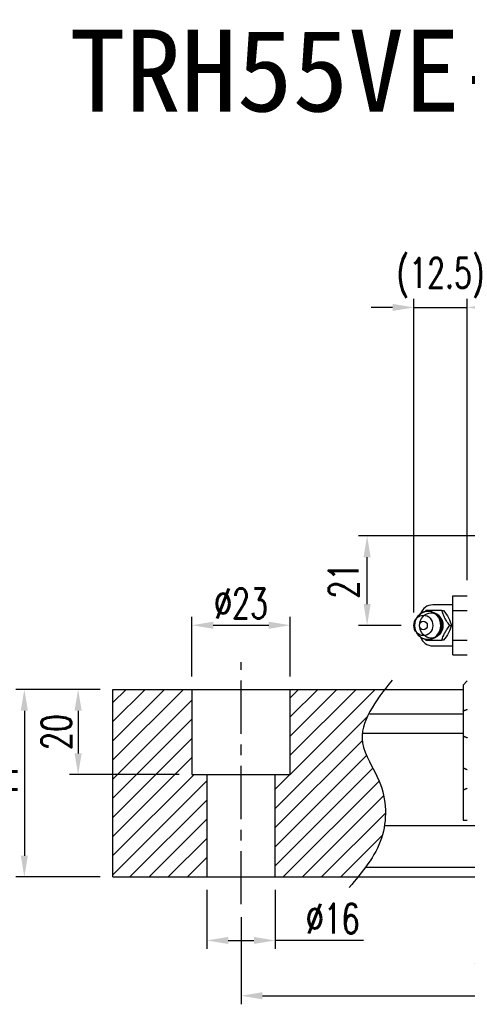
# Model space of a CAD drawing. Header units: millimetres. Extents: x 716 to 1311, y 158 to 389.
# Tile 2 of 56: x 919 to 1024, y 158 to 389. Entities that reach past the tile are written whole.
import ezdxf
from ezdxf.enums import TextEntityAlignment as Align

# ---------------------------------------------------------------- set-up
doc = ezdxf.new("R2010")
doc.units = ezdxf.units.MM
doc.header["$LTSCALE"] = 10
doc.linetypes.add('CENTER', pattern=[2, 1.25, -0.25, 0.25, -0.25])
for name, color, linetype in [('2', 7, 'Continuous'), ('CHA', 7, 'Continuous'), ('CL', 1, 'CENTER'), ('DIM', 4, 'Continuous')]:
    doc.layers.add(name, color=color, linetype=linetype)
doc.styles.add('DIM-7', font='SIMPLEX.shx', dxfattribs={"width": 0.7, "bigfont": 'chineset.shx'})
doc.styles.add('T', font='kaiu.ttf')
doc.dimstyles.new('CNS', dxfattribs={"dimtxt": 3.5, "dimasz": 2.5, "dimexe": 1, "dimexo": 1.5, "dimgap": 0.09, "dimtad": 0, "dimdsep": 46, "dimtxsty": 'DIM-7', "dimcen": 0.09, "dimclrd": 1, "dimclre": 1, "dimclrt": 4, "dimadec": 0, "dimazin": 0, "dimtfac": 1, "dimtix": 1, "dimtmove": 2, "dimatfit": 3, "dimfxl": 1, "dimtvp": 0.971429, "dimtolj": 1, "dimarcsym": 0})

# ---------------------------------------------------------------- blocks, each defined once
blk = doc.blocks.new('*D68')
at = {"layer": 'DEFPOINTS', "color": 0, "transparency": 16777216}
for p in [(970.86, 181.73), (1090.86, 181.73), (1090.86, 160.28)]:
    blk.add_point(p, dxfattribs=at)
at = {"layer": 'DIM', "color": 7, "lineweight": -2, "transparency": 16777216}
for p, q in [((970.86, 178.73), (970.86, 158.28)), ((1090.86, 178.73), (1090.86, 158.28)), ((975.86, 160.28), (1085.86, 160.28))]:
    blk.add_line(p, q, dxfattribs=at)
at = {"layer": 'DIM', "color": 7, "transparency": 16777216}
for points in [[(975.86, 161.12), (975.86, 159.45), (970.86, 160.28)], [(1085.86, 161.12), (1085.86, 159.45), (1090.86, 160.28)]]:
    blk.add_solid(points, dxfattribs=at)
at = {"layer": 'DIM', "color": 7, "transparency": 16777216, "insert": (1030.86, 165.38), "char_height": 7, "attachment_point": 5, "style": 'DIM-7'}
blk.add_mtext('\\A1;120', dxfattribs=at)
blk = doc.blocks.new('*D69')
at = {"layer": 'DEFPOINTS', "color": 0, "transparency": 16777216}
for p in [(940.86, 232.14), (932.7, 212.14), (959.36, 212.14)]:
    blk.add_point(p, dxfattribs=at)
at = {"layer": 'DIM', "color": 7, "lineweight": -2, "transparency": 16777216}
for p, q in [((937.86, 232.14), (930.7, 232.14)), ((932.7, 227.14), (932.7, 217.14)), ((956.36, 212.14), (930.7, 212.14))]:
    blk.add_line(p, q, dxfattribs=at)
at = {"layer": 'DIM', "color": 7, "transparency": 16777216}
for points in [[(931.86, 227.14), (933.53, 227.14), (932.7, 232.14)], [(931.86, 217.14), (933.53, 217.14), (932.7, 212.14)]]:
    blk.add_solid(points, dxfattribs=at)
at = {"layer": 'DIM', "color": 7, "transparency": 16777216, "insert": (927.6, 222.14), "char_height": 7, "attachment_point": 5, "rotation": 90, "style": 'DIM-7'}
blk.add_mtext('\\A1;20', dxfattribs=at)
blk = doc.blocks.new('*D57')
at = {"layer": 'DEFPOINTS', "color": 0, "transparency": 16777216}
for p in [(940.86, 232.14), (920.1, 188.14), (940.86, 188.14)]:
    blk.add_point(p, dxfattribs=at)
at = {"layer": 'DIM', "color": 7, "lineweight": -2, "transparency": 16777216}
for p, q in [((937.86, 232.14), (918.1, 232.14)), ((920.1, 227.14), (920.1, 193.14)), ((937.86, 188.14), (918.1, 188.14))]:
    blk.add_line(p, q, dxfattribs=at)
at = {"layer": 'DIM', "color": 7, "transparency": 16777216}
for points in [[(919.27, 227.14), (920.93, 227.14), (920.1, 232.14)], [(919.27, 193.14), (920.93, 193.14), (920.1, 188.14)]]:
    blk.add_solid(points, dxfattribs=at)
at = {"layer": 'DIM', "color": 7, "transparency": 16777216, "insert": (915, 210.14), "char_height": 7, "attachment_point": 5, "rotation": 90, "style": 'DIM-7'}
blk.add_mtext('\\A1;44', dxfattribs=at)
blk = doc.blocks.new('*D58')
at = {"layer": 'DEFPOINTS', "color": 0, "transparency": 16777216}
for p in [(982.36, 247.18), (959.36, 232.14), (982.36, 232.14)]:
    blk.add_point(p, dxfattribs=at)
at = {"layer": 'DIM', "color": 7, "lineweight": -2, "transparency": 16777216}
for p, q in [((959.36, 235.14), (959.36, 249.18)), ((964.36, 247.18), (977.36, 247.18)), ((982.36, 235.14), (982.36, 249.18))]:
    blk.add_line(p, q, dxfattribs=at)
at = {"layer": 'DIM', "color": 7, "transparency": 16777216}
for points in [[(964.36, 248.01), (964.36, 246.34), (959.36, 247.18)], [(977.36, 248.01), (977.36, 246.34), (982.36, 247.18)]]:
    blk.add_solid(points, dxfattribs=at)
at = {"layer": 'DIM', "color": 7, "transparency": 16777216, "insert": (970.86, 252.28), "char_height": 7, "attachment_point": 5, "style": 'DIM-7'}
blk.add_mtext('\\A1;%%c23', dxfattribs=at)
blk = doc.blocks.new('*D59')
at = {"layer": 'DEFPOINTS', "color": 0, "transparency": 16777216}
for p in [(962.86, 188.14), (978.86, 188.14), (978.86, 173.26)]:
    blk.add_point(p, dxfattribs=at)
at = {"layer": 'DIM', "color": 7, "lineweight": -2, "transparency": 16777216}
for p, q in [((962.86, 185.14), (962.86, 171.26)), ((978.86, 185.14), (978.86, 171.26)), ((967.86, 173.26), (973.86, 173.26)), ((999.54, 173.26), (978.86, 173.26))]:
    blk.add_line(p, q, dxfattribs=at)
at = {"layer": 'DIM', "color": 7, "transparency": 16777216}
for points in [[(967.86, 174.09), (967.86, 172.43), (962.86, 173.26)], [(973.86, 174.09), (973.86, 172.43), (978.86, 173.26)]]:
    blk.add_solid(points, dxfattribs=at)
at = {"layer": 'DIM', "color": 7, "transparency": 16777216, "insert": (992.34, 178.36), "char_height": 7, "attachment_point": 5, "style": 'DIM-7'}
blk.add_mtext('\\A1;%%c16', dxfattribs=at)
blk = doc.blocks.new('*D73')
at = {"layer": 'DEFPOINTS', "color": 0, "transparency": 16777216}
for p in [(1023.86, 321.71), (1023.86, 254.74), (1011.36, 247.14)]:
    blk.add_point(p, dxfattribs=at)
at = {"layer": 'DIM', "color": 7, "lineweight": -2, "transparency": 16777216}
for p, q in [((1011.36, 250.14), (1011.36, 323.71)), ((1023.86, 257.74), (1023.86, 323.71)), ((1006.36, 321.71), (1001.36, 321.71)), ((1011.36, 321.71), (1023.86, 321.71)), ((1028.86, 321.71), (1033.86, 321.71))]:
    blk.add_line(p, q, dxfattribs=at)
at = {"layer": 'DIM', "color": 7, "transparency": 16777216}
for points in [[(1006.36, 322.54), (1006.36, 320.88), (1011.36, 321.71)], [(1028.86, 322.54), (1028.86, 320.88), (1023.86, 321.71)]]:
    blk.add_solid(points, dxfattribs=at)
at = {"layer": 'DIM', "color": 7, "transparency": 16777216, "insert": (1017.61, 328.64), "char_height": 7, "attachment_point": 5, "style": 'DIM-7'}
blk.add_mtext('\\A1;(12.5)', dxfattribs=at)
blk = doc.blocks.new('*D74')
at = {"layer": 'DEFPOINTS', "color": 0, "transparency": 16777216}
for p in [(1000.39, 268.14), (1045.86, 268.14), (1011.36, 247.14)]:
    blk.add_point(p, dxfattribs=at)
at = {"layer": 'DIM', "color": 7, "lineweight": -2, "transparency": 16777216}
for p, q in [((1042.86, 268.14), (998.39, 268.14)), ((1000.39, 252.14), (1000.39, 263.14)), ((1008.36, 247.14), (998.39, 247.14))]:
    blk.add_line(p, q, dxfattribs=at)
at = {"layer": 'DIM', "color": 7, "transparency": 16777216}
for points in [[(999.56, 263.14), (1001.22, 263.14), (1000.39, 268.14)], [(999.56, 252.14), (1001.22, 252.14), (1000.39, 247.14)]]:
    blk.add_solid(points, dxfattribs=at)
at = {"layer": 'DIM', "color": 7, "transparency": 16777216, "insert": (994.89, 257.64), "char_height": 7, "attachment_point": 5, "rotation": 90, "style": 'DIM-7'}
blk.add_mtext('\\A1;21', dxfattribs=at)

msp = doc.modelspace()

# ---------------------------------------------------------------- hatches: boundary and pattern name
at = {"layer": 'DIM'}
h = msp.add_hatch(dxfattribs=at)
h.set_pattern_fill('ANSI31', color=0, style=0)
h.set_pattern_definition([(45, (662.9502, -354.166), (-2.245064, 2.245064), [])])
h.paths.add_polyline_path([(959.358, 232.142), (940.858, 232.142), (940.858, 188.142), (962.858, 188.142), (962.858, 212.142), (959.358, 212.142)])
edge = h.paths.add_edge_path()
edge.add_line((978.858, 188.142), (998.252, 188.142))
edge.add_spline(control_points=[(998.252, 188.142), (1000.561, 190.974), (1005.263, 197.56), (1004.87, 209.844), (996.716, 220.775), (1001.348, 227.937), (1004.555, 232.142)], knot_values=[2.3719972, 2.3719972, 2.3719972, 2.3719972, 13.0733629, 26.449734, 36.2555502, 50.1300895, 50.1300895, 50.1300895, 50.1300895], degree=3, periodic=0)
edge.add_line((1004.555, 232.142), (982.358, 232.142))
edge.add_line((982.358, 232.142), (982.358, 212.142))
edge.add_line((982.358, 212.142), (978.858, 212.142))
edge.add_line((978.858, 212.142), (978.858, 188.142))

# ---------------------------------------------------------------- linework, layer by layer
at = {"layer": '2', "color": 0, "linetype": 'Continuous'}
for p, q in [((1020.508, 254.071), (1023.858, 254.071)), ((1020.508, 250.607), (1020.508, 254.071)), ((1020.508, 251.942), (1015.775, 251.942)), ((1020.508, 243.678), (1020.508, 250.607)), ((1020.508, 250.607), (1023.858, 250.607)), ((1012.155, 249.101), (1011.791, 248.567)), ((1011.791, 245.718), (1012.155, 245.183)), ((1020.508, 240.214), (1020.508, 243.678)), ((1020.508, 243.678), (1023.858, 243.678)), ((1015.775, 242.342), (1020.508, 242.342)), ((1020.508, 240.214), (1023.858, 240.214)), ((1022.858, 233.142), (1023.858, 234.142)), ((940.858, 232.142), (1022.858, 232.142)), ((940.858, 188.142), (940.858, 232.142)), ((959.358, 232.142), (959.358, 212.142)), ((982.358, 212.142), (982.358, 232.142)), ((1022.858, 233.142), (1022.858, 227.057)), ((1000.988, 226.434), (1022.858, 226.434)), ((1022.858, 227.057), (1022.858, 221.227)), ((999.496, 221.85), (1022.858, 221.85)), ((1022.858, 221.227), (1022.858, 213.727)), ((1022.858, 213.727), (1022.858, 208.555)), ((959.358, 212.142), (982.358, 212.142)), ((962.858, 212.142), (962.858, 188.142)), ((978.858, 188.142), (978.858, 212.142)), ((1022.858, 208.555), (1022.858, 201.442)), ((1022.858, 201.442), (1023.858, 201.442)), ((1004.465, 200.229), (1310.858, 200.229)), ((1000.052, 190.454), (1310.858, 190.454)), ((940.858, 188.142), (1310.858, 188.142))]:
    msp.add_line(p, q, dxfattribs=at)
for centre, start, end in [((1015.775, 248.942), 89.99998, 161.42204), ((1015.775, 245.342), 198.57796, 270.00002)]:
    msp.add_arc(centre, 3, start, end, dxfattribs=at)
for centre, major_axis in [((1013.575, 247.142), (0, -2.4)), ((1014.608, 247.142), (0, -3.3)), ((1015.423, 247.142), (0, -2.962)), ((1013.575, 247.142), (0, -1))]:
    msp.add_ellipse(centre, major_axis=major_axis, ratio=0.9238797, dxfattribs=at)
for centre, major_axis, start_param, end_param in [((1014.608, 247.142), (0, -3.3), 1.5707964, 4.0768055), ((1015.423, 247.142), (0, -2.962), 1.5707964, 2.6988246), ((1014.608, 247.142), (0, -3.3), 0, 1.5707962), ((1015.423, 247.142), (0, -2.962), 0.4234277, 1.5707964), ((1014.608, 247.142), (0, -3.3), 5.3478744, 6.2831853)]:
    msp.add_ellipse(centre, major_axis=major_axis, ratio=0.9238797, start_param=start_param, end_param=end_param, dxfattribs=at)
for points, degree in [([(1014.165, 250.642), (1014.077, 250.528), (1013.989, 250.412), (1013.901, 250.295)], 3), ([(1017.899, 250.642), (1018.314, 250.642)], 1), ([(1019.766, 247.142), (1020.181, 247.142)], 1), ([(1013.921, 243.964), (1014.002, 243.856), (1014.084, 243.749), (1014.165, 243.642)], 3), ([(1014.63, 243.864), (1014.687, 243.86), (1014.744, 243.859), (1014.801, 243.859)], 3), ([(1018.314, 243.642), (1017.899, 243.642)], 1), ([(1022.858, 227.057), (1023.858, 227.471)], 1), ([(1022.858, 221.227), (1023.858, 220.813)], 1), ([(1022.858, 213.727), (1023.858, 213.313)], 1), ([(1022.858, 208.555), (1023.858, 208.97)], 1)]:
    msp.add_open_spline(points, degree=degree, dxfattribs=at)
for points, knots in [([(1017.899, 250.642), (1017.18, 250.642), (1016.412, 250.642), (1015.104, 250.642), (1014.618, 250.642), (1014.165, 250.642)], [0, 0, 0, 0, 0.5, 0.5, 1, 1, 1, 1]), ([(1017.908, 247.142), (1017.908, 247.393), (1017.852, 247.89), (1017.595, 248.617), (1017.167, 249.275), (1016.592, 249.819), (1015.907, 250.208), (1015.227, 250.413), (1014.79, 250.432), (1014.608, 250.424)], [0, 0, 0, 0, 0.1424122, 0.2912277, 0.4421098, 0.5939693, 0.7455107, 0.8956214, 1, 1, 1, 1]), ([(1019.766, 247.142), (1019.5, 247.488), (1019.233, 247.843), (1018.816, 248.472), (1018.656, 248.74), (1018.386, 249.268), (1018.275, 249.53), (1018.072, 250.077), (1017.983, 250.362), (1017.899, 250.642)], [0, 0, 0, 0, 0.316279, 0.316279, 0.5305075, 0.5305075, 0.7443494, 0.7443494, 1, 1, 1, 1]), ([(1018.314, 250.642), (1018.726, 250.095), (1019.124, 249.51), (1019.777, 248.288), (1020.009, 247.693), (1020.181, 247.143)], [0, 0, 0, 0, 0.5, 0.5, 1, 1, 1, 1]), ([(1014.949, 243.865), (1014.997, 243.868), (1015.292, 243.895), (1015.824, 244.047), (1016.484, 244.393), (1017.046, 244.877), (1017.486, 245.471), (1017.785, 246.149), (1017.895, 246.723), (1017.908, 247.056), (1017.908, 247.142)], [0, 0, 0, 0, 0.0297339, 0.1848987, 0.3380427, 0.4898314, 0.6411412, 0.7929758, 0.9463445, 1, 1, 1, 1]), ([(1017.899, 243.642), (1018.003, 243.988), (1018.113, 244.343), (1018.367, 244.972), (1018.493, 245.24), (1018.787, 245.768), (1018.955, 246.03), (1019.335, 246.577), (1019.551, 246.862), (1019.766, 247.142)], [0, 0, 0, 0, 0.316279, 0.316279, 0.5305075, 0.5305075, 0.7443494, 0.7443494, 1, 1, 1, 1]), ([(1020.181, 247.142), (1020.01, 246.595), (1019.783, 246.01), (1019.132, 244.788), (1018.729, 244.193), (1018.314, 243.643)], [0, 0, 0, 0, 0.5, 0.5, 1, 1, 1, 1]), ([(1014.165, 243.642), (1014.625, 243.642), (1015.119, 243.642), (1016.467, 243.642), (1017.191, 243.642), (1017.899, 243.642)], [0, 0, 0, 0, 0.5, 0.5, 1, 1, 1, 1])]:
    msp.add_open_spline(points, degree=3, knots=knots, dxfattribs=at)
at = {"layer": 'CL', "color": 0}
msp.add_line((970.858, 181.73), (970.858, 238.555), dxfattribs=at)
at = {"layer": 'DIM', "color": 0}
msp.add_open_spline([(1006.229, 234.3), (1002.375, 229.374), (996.194, 221.475), (1004.87, 209.844), (1005.298, 196.442), (999.276, 189.323), (996.219, 185.71)], degree=3, knots=[0, 0, 0, 0, 16.2465365, 26.0523527, 39.4287239, 53.2135918, 53.2135918, 53.2135918, 53.2135918], dxfattribs=at)

# ---------------------------------------------------------------- texts
at = {"layer": 'CHA', "style": 'T'}
msp.add_text('TRH55VE-XN', height=19.2, dxfattribs=at).set_placement((996.013, 377.102), align=Align.MIDDLE)

# ---------------------------------------------------------------- dimensions: what is measured, and where the dimension line sits
at = {"layer": 'DIM', "color": 0}
for base, p1, p2, text, picture, middle in [((1023.858, 321.709), (1011.358, 247.142), (1023.858, 254.742), '(<>)', '*D73', (1017.608, 328.642)), ((982.358, 247.178), (959.358, 232.142), (982.358, 232.142), '%%c<>', '*D58', (970.858, 252.278))]:
    dim = msp.add_linear_dim(base=base, p1=p1, p2=p2, text=text, dimstyle='CNS', override={"dimscale": 2, "dimgap": 0.8, "dimtad": 1, "dimclrd": 7, "dimclre": 7, "dimclrt": 7, "dimadec": 2, "dimazin": 2, "dimtmove": 1}, dxfattribs=at)
    dim.commit()
    dim.dimension.update_dxf_attribs({"geometry": picture, "text_midpoint": middle})
for base, p1, p2, override, picture, middle in [((1000.39, 268.142), (1011.358, 247.142), (1045.858, 268.142), {"dimscale": 2, "dimgap": 1, "dimtad": 1, "dimclrd": 7, "dimclre": 7, "dimclrt": 7, "dimadec": 2, "dimazin": 2, "dimtix": 0, "dimtmove": 0}, '*D74', (994.89, 257.642)), ((920.099, 188.142), (940.858, 232.142), (940.858, 188.142), {"dimscale": 2, "dimgap": 0.8, "dimtad": 1, "dimclrd": 7, "dimclre": 7, "dimclrt": 7, "dimadec": 2, "dimazin": 2, "dimtmove": 1}, '*D57', (914.999, 210.142)), ((932.698, 212.142), (940.858, 232.142), (959.358, 212.142), {"dimscale": 2, "dimgap": 0.8, "dimtad": 1, "dimclrd": 7, "dimclre": 7, "dimclrt": 7, "dimadec": 2, "dimazin": 2, "dimtmove": 1}, '*D69', (927.598, 222.142))]:
    dim = msp.add_linear_dim(base=base, p1=p1, p2=p2, angle=90, dimstyle='CNS', override=override, dxfattribs=at)
    dim.commit()
    dim.dimension.update_dxf_attribs({"geometry": picture, "text_midpoint": middle})
dim = msp.add_linear_dim(base=(978.858, 173.26), p1=(962.858, 188.142), p2=(978.858, 188.142), text='%%c<>', dimstyle='CNS', override={"dimscale": 2, "dimgap": 0.8, "dimtad": 1, "dimclrd": 7, "dimclre": 7, "dimclrt": 7, "dimadec": 2, "dimazin": 2, "dimtmove": 1}, dxfattribs=at)
dim.commit()
dim.dimension.update_dxf_attribs({"geometry": '*D59', "text_midpoint": (992.341, 173.977), "dimtype": 160})
dim = msp.add_linear_dim(base=(1090.858, 160.284), p1=(970.858, 181.73), p2=(1090.858, 181.73), dimstyle='CNS', override={"dimscale": 2, "dimgap": 0.8, "dimtad": 1, "dimclrd": 7, "dimclre": 7, "dimclrt": 7, "dimadec": 2, "dimazin": 2, "dimtmove": 1}, dxfattribs=at)
dim.commit()
dim.dimension.update_dxf_attribs({"geometry": '*D68', "text_midpoint": (1030.858, 165.384)})

doc.saveas('drawing.dxf')
